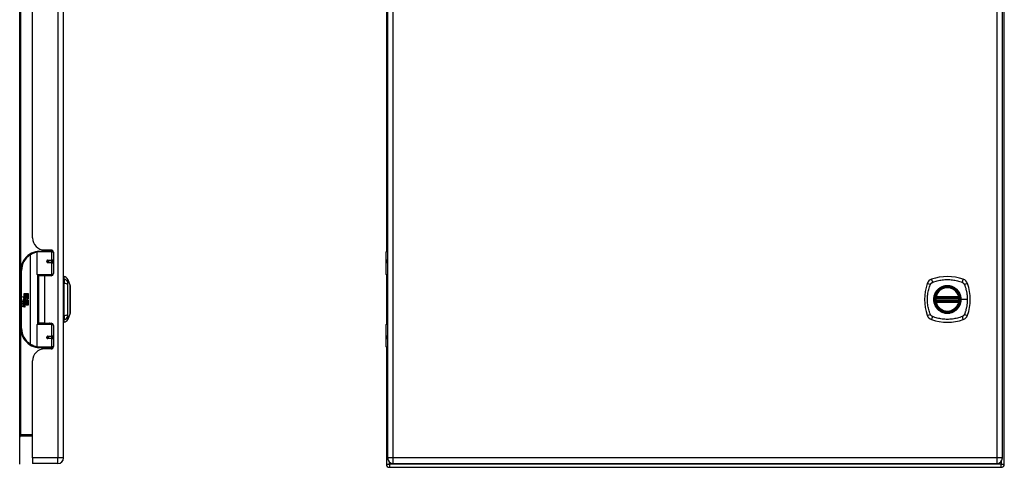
# Model space of a CAD drawing. Header units: inches. Extents: x 10.5 to 107, y 8.2 to 68.
# Tile 2 of 6: x 40.5 to 66, y 26.5 to 38.1. Entities that reach past the tile are written whole.
import ezdxf

# ---------------------------------------------------------------- set-up
doc = ezdxf.new("R2010")
doc.units = ezdxf.units.IN
doc.header["$MEASUREMENT"] = 0
doc.layers.add('Visible Edges(ANSI)', color=7, linetype='Continuous', lineweight=25)
doc.layers.add('Visible Tangent Edges(ANSI)', color=7, linetype='Continuous', lineweight=25)

msp = doc.modelspace()

# ---------------------------------------------------------------- linework, layer by layer
at = {"layer": 'Visible Edges(ANSI)'}
for p, q in [((40.495, 26.589), (40.495, 50.421)), ((41.629, 26.75), (41.629, 50.261)), ((50.02, 50.261), (50.02, 26.75)), ((65.938, 26.75), (65.938, 50.261)), ((65.988, 26.589), (65.988, 50.421)), ((49.988, 44.916), (49.988, 32.094)), ((40.829, 32.447), (40.829, 44.564)), ((41.074, 32.142), (41.074, 32.104)), ((41.141, 32.135), (41.307, 32.135)), ((41.2, 32.135), (41.2, 32.104)), ((40.95, 31.499), (40.95, 32.084)), ((40.969, 32.104), (41.299, 32.104)), ((41.358, 32.104), (41.299, 32.104)), ((41.358, 32.104), (41.359, 32.104)), ((41.366, 32.075), (41.366, 31.528)), ((49.985, 31.499), (49.985, 32.084)), ((50.005, 32.104), (50.02, 32.104)), ((41.217, 31.859), (41.217, 31.857)), ((41.222, 31.857), (41.217, 31.857)), ((41.309, 31.859), (41.222, 31.859)), ((41.222, 31.816), (41.309, 31.816)), ((41.224, 31.857), (41.224, 31.859)), ((41.225, 31.818), (41.225, 31.816)), ((41.309, 31.859), (41.366, 31.859)), ((41.366, 31.816), (41.309, 31.816)), ((50.02, 31.859), (50.017, 31.859)), ((50.017, 31.816), (50.02, 31.816)), ((40.525, 31.604), (40.525, 30.104)), ((41.303, 31.483), (40.966, 31.483)), ((41.137, 31.469), (40.984, 31.469)), ((40.984, 31.469), (40.984, 30.238)), ((41.042, 31.483), (41.042, 31.469)), ((41.307, 31.469), (41.137, 31.469)), ((41.233, 31.483), (41.233, 31.469)), ((41.303, 31.483), (41.346, 31.483)), ((41.645, 31.376), (41.645, 31.444)), ((41.645, 31.376), (41.645, 31.265)), ((41.737, 31.37), (41.8, 31.21)), ((49.988, 31.49), (49.988, 30.217)), ((50.02, 31.483), (50.001, 31.483)), ((41.645, 30.442), (41.645, 31.265)), ((40.565, 30.931), (40.613, 30.907)), ((40.611, 30.888), (40.565, 30.931)), ((40.597, 30.886), (40.611, 30.888)), ((40.641, 30.854), (40.597, 30.886)), ((40.613, 31.004), (40.645, 31.004)), ((40.613, 30.907), (40.613, 31.004)), ((40.616, 30.905), (40.645, 30.89)), ((40.645, 30.905), (40.616, 30.905)), ((40.629, 30.847), (40.641, 30.854)), ((40.645, 30.89), (40.635, 30.888)), ((40.635, 30.888), (40.663, 30.868)), ((40.645, 31.004), (40.645, 30.905)), ((40.649, 31.004), (40.681, 31.004)), ((40.649, 30.905), (40.649, 31.004)), ((40.681, 30.905), (40.649, 30.905)), ((40.663, 30.868), (40.717, 30.905)), ((40.681, 31.004), (40.681, 30.905)), ((40.686, 30.905), (40.686, 31.004)), ((40.686, 31.004), (40.718, 31.004)), ((40.717, 30.905), (40.686, 30.905)), ((40.718, 30.87), (40.692, 30.852)), ((40.692, 30.852), (40.718, 30.838)), ((40.718, 31.004), (40.718, 30.87)), ((64.217, 30.893), (64.811, 30.893)), ((64.221, 30.913), (64.807, 30.913)), ((40.579, 30.808), (40.607, 30.784)), ((40.579, 30.792), (40.579, 30.808)), ((40.599, 30.779), (40.579, 30.792)), ((40.579, 30.769), (40.599, 30.776)), ((40.579, 30.752), (40.579, 30.769)), ((40.607, 30.766), (40.579, 30.752)), ((40.579, 30.746), (40.634, 30.736)), ((40.579, 30.732), (40.579, 30.746)), ((40.602, 30.728), (40.579, 30.732)), ((40.579, 30.712), (40.614, 30.706)), ((40.579, 30.698), (40.579, 30.712)), ((40.602, 30.694), (40.579, 30.698)), ((40.579, 30.678), (40.614, 30.672)), ((40.579, 30.665), (40.579, 30.678)), ((40.614, 30.658), (40.579, 30.665)), ((40.591, 30.814), (40.582, 30.814)), ((40.599, 30.776), (40.599, 30.779)), ((40.603, 30.807), (40.603, 30.844)), ((40.607, 30.784), (40.634, 30.797)), ((40.634, 30.742), (40.607, 30.766)), ((40.612, 30.842), (40.612, 30.818)), ((40.634, 30.781), (40.616, 30.773)), ((40.616, 30.773), (40.616, 30.771)), ((40.616, 30.771), (40.634, 30.758)), ((40.619, 30.771), (40.637, 30.779)), ((40.718, 30.771), (40.619, 30.771)), ((40.624, 30.725), (40.624, 30.722)), ((40.634, 30.725), (40.624, 30.725)), ((40.626, 30.767), (40.718, 30.767)), ((40.637, 30.76), (40.626, 30.767)), ((40.631, 30.721), (40.637, 30.721)), ((40.634, 30.797), (40.634, 30.781)), ((40.634, 30.758), (40.634, 30.742)), ((40.634, 30.736), (40.634, 30.725)), ((40.637, 30.801), (40.716, 30.801)), ((40.637, 30.779), (40.637, 30.801)), ((40.637, 30.737), (40.637, 30.76)), ((40.718, 30.737), (40.637, 30.737)), ((40.637, 30.733), (40.718, 30.733)), ((40.637, 30.721), (40.637, 30.733)), ((40.667, 30.838), (40.638, 30.817)), ((40.718, 30.704), (40.638, 30.704)), ((40.716, 30.801), (40.667, 30.838)), ((40.718, 30.838), (40.718, 30.771)), ((40.718, 30.767), (40.718, 30.737)), ((40.718, 30.733), (40.718, 30.704)), ((64.811, 30.814), (64.217, 30.814)), ((64.807, 30.794), (64.221, 30.794)), ((41.645, 30.442), (41.645, 30.331)), ((41.8, 30.497), (41.737, 30.337)), ((40.95, 29.623), (40.95, 30.208)), ((40.966, 30.224), (41.303, 30.224)), ((41.137, 30.238), (40.984, 30.238)), ((41.042, 30.224), (41.042, 30.238)), ((41.137, 30.238), (41.307, 30.238)), ((41.233, 30.224), (41.233, 30.238)), ((41.346, 30.224), (41.303, 30.224)), ((41.366, 30.179), (41.366, 29.632)), ((41.645, 30.263), (41.645, 30.331)), ((49.985, 29.623), (49.985, 30.208)), ((50.001, 30.224), (50.02, 30.224)), ((41.217, 29.848), (41.217, 29.85)), ((41.217, 29.85), (41.222, 29.85)), ((41.309, 29.891), (41.222, 29.891)), ((41.222, 29.848), (41.309, 29.848)), ((41.224, 29.85), (41.224, 29.848)), ((41.225, 29.889), (41.225, 29.891)), ((41.309, 29.891), (41.366, 29.891)), ((41.366, 29.848), (41.309, 29.848)), ((50.02, 29.891), (50.017, 29.891)), ((50.017, 29.848), (50.02, 29.848)), ((41.299, 29.604), (40.969, 29.604)), ((41.074, 29.565), (41.074, 29.604)), ((41.307, 29.573), (41.141, 29.573)), ((41.2, 29.573), (41.2, 29.604)), ((41.299, 29.604), (41.358, 29.604)), ((41.359, 29.604), (41.358, 29.604)), ((49.988, 29.613), (49.988, 26.589)), ((50.02, 29.604), (50.005, 29.604)), ((40.829, 26.75), (40.829, 29.261)), ((40.526, 27.318), (40.829, 27.318)), ((40.829, 26.75), (40.829, 26.604)), ((41.483, 26.604), (40.829, 26.604)), ((50.166, 26.604), (65.792, 26.604)), ((50.072, 26.505), (65.904, 26.505))]:
    msp.add_line(p, q, dxfattribs=at)
at = {"layer": 'Visible Edges(ANSI)', "flags": 128}
for points in [[(40.957, 32.099), (40.957, 32.099), (40.956, 32.099), (40.956, 32.099), (40.956, 32.099), (40.956, 32.099), (40.955, 32.099), (40.955, 32.099), (40.955, 32.099), (40.955, 32.099), (40.954, 32.099), (40.954, 32.099), (40.954, 32.098), (40.954, 32.098), (40.953, 32.098), (40.953, 32.098), (40.953, 32.098), (40.953, 32.098), (40.952, 32.098), (40.952, 32.098), (40.952, 32.098), (40.952, 32.098), (40.951, 32.098), (40.951, 32.098), (40.951, 32.098)], [(41.222, 31.816), (41.219, 31.816), (41.217, 31.817), (41.214, 31.818), (41.212, 31.819), (41.209, 31.82), (41.207, 31.822), (41.205, 31.824), (41.203, 31.827), (41.202, 31.829), (41.201, 31.832), (41.201, 31.835), (41.2, 31.838), (41.201, 31.841), (41.201, 31.844), (41.202, 31.846), (41.203, 31.849), (41.205, 31.851), (41.207, 31.853), (41.209, 31.855), (41.212, 31.857), (41.214, 31.858), (41.217, 31.859), (41.219, 31.859), (41.222, 31.859)], [(41.269, 31.469), (41.272, 31.47), (41.275, 31.471), (41.278, 31.472), (41.281, 31.473), (41.284, 31.474), (41.287, 31.475), (41.29, 31.476), (41.293, 31.477), (41.296, 31.478), (41.3, 31.479), (41.303, 31.479), (41.306, 31.48), (41.309, 31.48), (41.312, 31.481), (41.315, 31.481), (41.318, 31.482), (41.321, 31.482), (41.324, 31.483), (41.327, 31.483), (41.331, 31.483), (41.334, 31.483), (41.337, 31.483), (41.34, 31.483), (41.343, 31.483)], [(41.8, 30.498), (41.8, 30.499), (41.8, 30.5), (41.8, 30.502), (41.8, 30.505), (41.8, 30.509), (41.8, 30.514), (41.8, 30.519), (41.8, 30.525), (41.8, 30.533), (41.8, 30.54), (41.8, 30.549), (41.8, 30.558), (41.8, 30.568), (41.8, 30.579), (41.8, 30.59), (41.8, 30.602), (41.8, 30.615), (41.8, 30.628), (41.8, 30.642), (41.8, 30.656), (41.8, 30.671), (41.8, 30.686), (41.8, 30.701), (41.8, 30.717), (41.8, 30.734), (41.8, 30.75), (41.8, 30.767), (41.8, 30.784), (41.8, 30.801), (41.8, 30.819), (41.8, 30.836), (41.8, 30.853), (41.8, 30.871), (41.8, 30.888), (41.8, 30.906), (41.8, 30.923), (41.8, 30.94), (41.8, 30.957), (41.8, 30.973), (41.8, 30.99), (41.8, 31.006), (41.8, 31.021), (41.8, 31.036), (41.8, 31.051), (41.8, 31.065), (41.8, 31.079), (41.8, 31.092), (41.8, 31.105), (41.8, 31.117), (41.8, 31.128), (41.8, 31.139), (41.8, 31.149), (41.8, 31.158), (41.8, 31.167), (41.8, 31.175), (41.8, 31.182), (41.8, 31.188), (41.8, 31.193), (41.8, 31.198), (41.8, 31.202), (41.8, 31.205), (41.8, 31.207), (41.8, 31.208), (41.8, 31.209)], [(64.205, 30.907), (64.205, 30.907), (64.205, 30.907), (64.205, 30.906), (64.205, 30.906), (64.205, 30.905), (64.205, 30.905), (64.205, 30.904), (64.205, 30.903), (64.205, 30.903), (64.205, 30.902), (64.204, 30.901), (64.204, 30.9), (64.204, 30.898), (64.204, 30.897), (64.204, 30.896), (64.204, 30.894), (64.203, 30.893), (64.203, 30.892), (64.203, 30.89), (64.203, 30.889), (64.203, 30.887), (64.203, 30.885), (64.202, 30.884), (64.202, 30.882)], [(64.826, 30.882), (64.825, 30.884), (64.825, 30.885), (64.825, 30.887), (64.825, 30.889), (64.825, 30.89), (64.825, 30.892), (64.824, 30.893), (64.824, 30.894), (64.824, 30.896), (64.824, 30.897), (64.824, 30.898), (64.823, 30.9), (64.823, 30.901), (64.823, 30.902), (64.823, 30.903), (64.823, 30.903), (64.823, 30.904), (64.823, 30.905), (64.823, 30.905), (64.822, 30.906), (64.822, 30.906), (64.822, 30.907), (64.822, 30.907), (64.822, 30.907)], [(64.202, 30.825), (64.202, 30.823), (64.203, 30.822), (64.203, 30.82), (64.203, 30.819), (64.203, 30.817), (64.203, 30.816), (64.203, 30.814), (64.204, 30.813), (64.204, 30.811), (64.204, 30.81), (64.204, 30.809), (64.204, 30.808), (64.204, 30.806), (64.205, 30.805), (64.205, 30.805), (64.205, 30.804), (64.205, 30.803), (64.205, 30.802), (64.205, 30.802), (64.205, 30.801), (64.205, 30.801), (64.205, 30.801), (64.205, 30.8), (64.205, 30.8)], [(64.822, 30.8), (64.822, 30.8), (64.822, 30.801), (64.822, 30.801), (64.822, 30.801), (64.823, 30.802), (64.823, 30.802), (64.823, 30.803), (64.823, 30.804), (64.823, 30.805), (64.823, 30.805), (64.823, 30.806), (64.823, 30.808), (64.824, 30.809), (64.824, 30.81), (64.824, 30.811), (64.824, 30.813), (64.824, 30.814), (64.825, 30.816), (64.825, 30.817), (64.825, 30.819), (64.825, 30.82), (64.825, 30.822), (64.825, 30.823), (64.826, 30.825)], [(41.343, 30.224), (41.34, 30.224), (41.337, 30.224), (41.334, 30.224), (41.331, 30.224), (41.327, 30.224), (41.324, 30.224), (41.321, 30.225), (41.318, 30.225), (41.315, 30.226), (41.312, 30.226), (41.309, 30.227), (41.306, 30.227), (41.303, 30.228), (41.3, 30.228), (41.296, 30.229), (41.293, 30.23), (41.29, 30.231), (41.287, 30.232), (41.284, 30.233), (41.281, 30.234), (41.278, 30.235), (41.275, 30.236), (41.272, 30.237), (41.269, 30.238)], [(41.222, 29.848), (41.219, 29.848), (41.217, 29.848), (41.214, 29.849), (41.212, 29.85), (41.209, 29.852), (41.207, 29.854), (41.205, 29.856), (41.203, 29.858), (41.202, 29.861), (41.201, 29.863), (41.201, 29.866), (41.2, 29.869), (41.201, 29.872), (41.201, 29.875), (41.202, 29.878), (41.203, 29.881), (41.205, 29.883), (41.207, 29.885), (41.209, 29.887), (41.212, 29.888), (41.214, 29.889), (41.217, 29.89), (41.219, 29.891), (41.222, 29.891)], [(40.951, 29.609), (40.951, 29.609), (40.951, 29.609), (40.952, 29.609), (40.952, 29.609), (40.952, 29.609), (40.952, 29.609), (40.953, 29.609), (40.953, 29.609), (40.953, 29.609), (40.953, 29.609), (40.954, 29.609), (40.954, 29.609), (40.954, 29.609), (40.954, 29.609), (40.955, 29.608), (40.955, 29.608), (40.955, 29.608), (40.955, 29.608), (40.956, 29.608), (40.956, 29.608), (40.956, 29.608), (40.956, 29.608), (40.957, 29.608), (40.957, 29.608)]]:
    msp.add_lwpolyline(points, dxfattribs=at)
at = {"layer": 'Visible Edges(ANSI)'}
for centre, radius in [((41.222, 31.838), 0.0197), ((64.514, 30.854), 0.32), ((64.514, 30.854), 0.315), ((41.222, 29.869), 0.0197)]:
    msp.add_circle(centre, radius, dxfattribs=at)
for centre, radius, start, end in [((41.141, 32.447), 0.312, 180, 270), ((41.307, 32.075), 0.0591, 0, 90), ((41.025, 31.604), 0.5, 122.2377, 180), ((41.025, 31.604), 0.5, 98.5081, 122.2377), ((40.969, 32.084), 0.0197, 90, 180), ((50.005, 32.084), 0.0197, 90, 180), ((41.222, 31.838), 0.0217, 279.147, 90), ((40.966, 31.499), 0.0157, 180, 270), ((41.307, 31.528), 0.0591, 270, 0), ((41.653, 31.385), 0.0394, 101.537, 126.8699), ((41.627, 31.327), 0.118, 21.2505, 81.3991), ((50.001, 31.499), 0.0157, 180, 270), ((64.159, 31.208), 0.177, 108.7722, 161.2278), ((64.514, 30.165), 1.28, 71.2278, 108.7722), ((64.869, 31.208), 0.177, 18.7722, 71.2278), ((41.795, 31.209), 0.00492, 0.2088, 21.2505), ((65.203, 30.854), 1.28, 161.2278, 198.7722), ((64.514, 30.854), 0.313, 13.6344, 166.3656), ((63.825, 30.854), 1.28, 341.2278, 18.7722), ((40.6, 30.838), 0.0197, 86.5646, 171.5605), ((40.598, 30.818), 0.0398, 44.1684, 86.5646), ((40.605, 30.825), 0.033, 347.079, 43.1785), ((64.514, 30.854), 0.313, 174.7499, 185.2501), ((64.514, 30.854), 0.313, 166.3656, 170.216), ((64.217, 30.905), 0.0118, 170.216, 270), ((64.221, 30.925), 0.0118, 166.3656, 270), ((64.807, 30.925), 0.0118, 270, 13.6344), ((64.811, 30.905), 0.0118, 270, 9.784), ((64.514, 30.854), 0.313, 9.784, 13.6344), ((64.514, 30.854), 0.313, 354.7499, 5.2501), ((40.64, 30.832), 0.0607, 171.5605, 197.3343), ((40.619, 30.825), 0.0307, 154.6784, 202.5609), ((40.6, 30.834), 0.0096, 73.5261, 154.6784), ((40.594, 30.683), 0.0465, 57.5992, 80), ((40.594, 30.649), 0.0465, 58.5584, 80.8257), ((40.614, 30.833), 0.0282, 246.1555, 293.8445), ((40.61, 30.825), 0.0168, 19.3797, 82.9975), ((40.617, 30.827), 0.00955, 241.4547, 321.1652), ((40.616, 30.718), 0.0123, 260, 293.5571), ((40.616, 30.684), 0.0123, 259.9922, 293.5487), ((40.619, 30.686), 0.0288, 259, 288.4748), ((40.612, 30.711), 0.0126, 6.03, 57.5992), ((40.612, 30.678), 0.0126, 6.1027, 57.6083), ((40.619, 30.712), 0.006, 293.5571, 6.03), ((40.619, 30.678), 0.006, 293.5487, 6.1027), ((40.62, 30.72), 0.0288, 273.6169, 286.9928), ((40.611, 30.669), 0.0246, 359.6788, 63.9508), ((40.616, 30.827), 0.0109, 321.1652, 19.3797), ((40.611, 30.702), 0.024, 359.4776, 57.4114), ((40.62, 30.821), 0.0152, 293.8445, 355.0802), ((40.605, 30.825), 0.0299, 350.4085, 44.1684), ((40.625, 30.702), 0.0101, 286.9928, 359.4776), ((40.625, 30.669), 0.0105, 288.4748, 359.6788), ((40.614, 30.704), 0.024, 358.7952, 46.5849), ((64.217, 30.802), 0.0118, 90, 189.784), ((64.514, 30.854), 0.313, 189.784, 193.6344), ((64.221, 30.783), 0.0118, 90, 193.6344), ((64.514, 30.854), 0.313, 193.6344, 346.3656), ((64.807, 30.783), 0.0118, 346.3656, 90), ((64.811, 30.802), 0.0118, 350.216, 90), ((64.514, 30.854), 0.313, 346.3656, 350.216), ((41.795, 30.498), 0.00492, 338.7495, 359.7912), ((64.159, 30.499), 0.177, 198.7722, 251.2278), ((64.869, 30.499), 0.177, 288.7722, 341.2278), ((41.025, 30.104), 0.5, 180, 237.7623), ((40.966, 30.208), 0.0157, 90, 180), ((41.307, 30.179), 0.0591, 0, 90), ((41.653, 30.322), 0.0394, 233.1301, 258.463), ((41.627, 30.38), 0.118, 278.6009, 338.7495), ((50.001, 30.208), 0.0157, 90, 180), ((64.514, 31.543), 1.28, 251.2278, 288.7722), ((41.222, 29.869), 0.0217, 270, 80.853), ((41.025, 30.104), 0.5, 237.7623, 261.4919), ((41.141, 29.261), 0.312, 90, 180), ((40.969, 29.623), 0.0197, 180, 270), ((41.307, 29.632), 0.0591, 270, 0), ((50.005, 29.623), 0.0197, 180, 270), ((40.526, 27.287), 0.031, 90, 180), ((41.483, 26.75), 0.146, 270, 0), ((50.072, 26.589), 0.084, 180, 270), ((50.166, 26.75), 0.146, 180, 270), ((65.792, 26.75), 0.146, 270, 0), ((65.904, 26.589), 0.084, 270, 0)]:
    msp.add_arc(centre, radius, start, end, dxfattribs=at)
at = {"layer": 'Visible Tangent Edges(ANSI)'}
for p, q in [((41.483, 50.261), (41.483, 26.75)), ((50.166, 26.75), (50.166, 50.261)), ((65.792, 50.261), (65.792, 26.75)), ((40.526, 31.635), (40.526, 45.375)), ((41.342, 32.123), (41.342, 32.104)), ((40.758, 32.026), (40.769, 32.01)), ((40.769, 32.01), (40.769, 29.697)), ((40.769, 32.01), (40.772, 32.01)), ((40.772, 29.697), (40.772, 32.01)), ((41.318, 32.084), (40.95, 32.084)), ((41.227, 31.869), (41.318, 31.869)), ((41.318, 32.084), (41.366, 32.084)), ((41.318, 32.084), (41.318, 31.869)), ((41.366, 31.869), (41.318, 31.869)), ((50.02, 32.084), (49.985, 32.084)), ((50.008, 31.869), (50.02, 31.869)), ((41.318, 31.806), (41.227, 31.806)), ((41.318, 31.806), (41.318, 31.499)), ((41.318, 31.806), (41.366, 31.806)), ((50.02, 31.806), (50.008, 31.806)), ((40.525, 31.604), (40.544, 31.604)), ((40.544, 30.104), (40.544, 31.604)), ((40.95, 31.499), (41.318, 31.499)), ((40.957, 31.486), (40.957, 30.221)), ((41.137, 31.469), (41.137, 30.238)), ((41.359, 31.499), (41.318, 31.499)), ((41.342, 31.483), (41.342, 31.48)), ((49.985, 31.499), (50.02, 31.499)), ((64.202, 30.882), (64.214, 30.881)), ((64.211, 30.906), (64.205, 30.907)), ((64.21, 30.927), (64.221, 30.925)), ((64.214, 30.881), (64.814, 30.881)), ((64.217, 30.893), (64.217, 30.903)), ((64.221, 30.913), (64.221, 30.925)), ((64.807, 30.925), (64.221, 30.925)), ((64.221, 30.903), (64.221, 30.913)), ((64.221, 30.903), (64.807, 30.903)), ((64.807, 30.925), (64.818, 30.927)), ((64.807, 30.925), (64.807, 30.913)), ((64.807, 30.913), (64.807, 30.903)), ((64.811, 30.903), (64.811, 30.893)), ((64.814, 30.881), (64.826, 30.882)), ((64.822, 30.907), (64.816, 30.906)), ((64.866, 30.854), (64.871, 30.854)), ((65.03, 30.854), (64.871, 30.854)), ((64.202, 30.825), (64.214, 30.826)), ((64.205, 30.8), (64.211, 30.801)), ((64.221, 30.783), (64.21, 30.78)), ((64.814, 30.826), (64.214, 30.826)), ((64.217, 30.804), (64.217, 30.814)), ((64.221, 30.794), (64.221, 30.804)), ((64.807, 30.804), (64.221, 30.804)), ((64.221, 30.783), (64.221, 30.794)), ((64.221, 30.783), (64.807, 30.783)), ((64.807, 30.804), (64.807, 30.794)), ((64.807, 30.794), (64.807, 30.783)), ((64.818, 30.78), (64.807, 30.783)), ((64.811, 30.814), (64.811, 30.804)), ((64.814, 30.826), (64.826, 30.825)), ((64.816, 30.801), (64.822, 30.8)), ((40.544, 30.104), (40.525, 30.104)), ((41.318, 30.208), (40.95, 30.208)), ((41.318, 30.208), (41.359, 30.208)), ((41.318, 30.208), (41.318, 29.901)), ((41.342, 30.227), (41.342, 30.224)), ((50.02, 30.208), (49.985, 30.208)), ((40.526, 27.349), (40.526, 30.072)), ((41.227, 29.901), (41.318, 29.901)), ((41.318, 29.838), (41.227, 29.838)), ((41.366, 29.901), (41.318, 29.901)), ((41.318, 29.838), (41.318, 29.623)), ((41.318, 29.838), (41.366, 29.838)), ((50.008, 29.901), (50.02, 29.901)), ((50.02, 29.838), (50.008, 29.838)), ((40.769, 29.697), (40.758, 29.681)), ((40.772, 29.697), (40.769, 29.697)), ((40.95, 29.623), (41.318, 29.623)), ((41.366, 29.623), (41.318, 29.623)), ((41.342, 29.604), (41.342, 29.584)), ((49.985, 29.623), (50.02, 29.623)), ((40.829, 27.349), (40.526, 27.349)), ((40.526, 27.318), (40.526, 27.349)), ((41.483, 26.75), (40.829, 26.75)), ((41.629, 26.75), (41.483, 26.75)), ((41.483, 26.604), (41.483, 26.75)), ((49.988, 26.589), (50.072, 26.589)), ((50.166, 26.75), (50.02, 26.75)), ((50.072, 26.589), (50.072, 26.638)), ((65.904, 26.589), (50.072, 26.589)), ((50.072, 26.589), (50.072, 26.505)), ((50.166, 26.604), (50.166, 26.75)), ((65.792, 26.75), (50.166, 26.75)), ((65.792, 26.75), (65.792, 26.604)), ((65.938, 26.75), (65.792, 26.75)), ((65.904, 26.656), (65.904, 26.589)), ((65.904, 26.589), (65.988, 26.589)), ((65.904, 26.505), (65.904, 26.589))]:
    msp.add_line(p, q, dxfattribs=at)
at = {"layer": 'Visible Tangent Edges(ANSI)', "flags": 128}
for points in [[(41.227, 31.869), (41.223, 31.869), (41.219, 31.868), (41.215, 31.867), (41.211, 31.865), (41.207, 31.863), (41.204, 31.861), (41.201, 31.858), (41.198, 31.854), (41.196, 31.85), (41.195, 31.846), (41.194, 31.842), (41.193, 31.838), (41.194, 31.833), (41.195, 31.829), (41.196, 31.825), (41.198, 31.821), (41.201, 31.818), (41.204, 31.815), (41.207, 31.812), (41.211, 31.81), (41.215, 31.808), (41.219, 31.807), (41.223, 31.807), (41.227, 31.806)], [(50.008, 31.869), (50.006, 31.869), (50.004, 31.868), (50.002, 31.867), (50, 31.865), (49.999, 31.863), (49.998, 31.861), (49.996, 31.858), (49.996, 31.854), (49.995, 31.85), (49.994, 31.846), (49.994, 31.842), (49.994, 31.838), (49.994, 31.833), (49.994, 31.829), (49.995, 31.825), (49.996, 31.821), (49.996, 31.818), (49.998, 31.815), (49.999, 31.812), (50, 31.81), (50.002, 31.808), (50.004, 31.807), (50.006, 31.807), (50.008, 31.806)], [(50.017, 31.816), (50.015, 31.816), (50.013, 31.817), (50.011, 31.818), (50.009, 31.819), (50.008, 31.82), (50.007, 31.822), (50.006, 31.824), (50.005, 31.827), (50.004, 31.829), (50.004, 31.832), (50.003, 31.835), (50.003, 31.838), (50.003, 31.841), (50.004, 31.844), (50.004, 31.846), (50.005, 31.849), (50.006, 31.851), (50.007, 31.853), (50.008, 31.855), (50.009, 31.857), (50.011, 31.858), (50.013, 31.859), (50.015, 31.859), (50.017, 31.859)], [(41.343, 31.483), (41.338, 31.483), (41.334, 31.483), (41.329, 31.483), (41.324, 31.483), (41.32, 31.483), (41.315, 31.483), (41.31, 31.482), (41.306, 31.482), (41.301, 31.482), (41.296, 31.481), (41.292, 31.481), (41.287, 31.48), (41.282, 31.48), (41.278, 31.479), (41.273, 31.478), (41.269, 31.477), (41.264, 31.477), (41.26, 31.476), (41.255, 31.475), (41.251, 31.474), (41.246, 31.473), (41.242, 31.472), (41.237, 31.471), (41.233, 31.47)], [(41.739, 31.293), (41.739, 31.302), (41.739, 31.307), (41.739, 31.313), (41.739, 31.318), (41.739, 31.323), (41.739, 31.327), (41.738, 31.332), (41.738, 31.336), (41.738, 31.34), (41.738, 31.344), (41.738, 31.347), (41.738, 31.351), (41.738, 31.354), (41.738, 31.357), (41.738, 31.359), (41.738, 31.361), (41.738, 31.363), (41.738, 31.365), (41.738, 31.367), (41.738, 31.368), (41.737, 31.369), (41.737, 31.37), (41.737, 31.37), (41.737, 31.37)], [(64.125, 31.293), (64.159, 31.307), (64.19, 31.318), (64.221, 31.327), (64.253, 31.336), (64.285, 31.344), (64.317, 31.351), (64.349, 31.357), (64.382, 31.361), (64.415, 31.365), (64.448, 31.368), (64.481, 31.37), (64.514, 31.37), (64.547, 31.37), (64.58, 31.368), (64.613, 31.365), (64.645, 31.361), (64.678, 31.357), (64.71, 31.351), (64.743, 31.344), (64.775, 31.336), (64.806, 31.327), (64.838, 31.318), (64.869, 31.307), (64.902, 31.293)], [(41.739, 30.465), (41.739, 30.499), (41.739, 30.53), (41.739, 30.561), (41.738, 30.593), (41.738, 30.624), (41.738, 30.657), (41.738, 30.689), (41.738, 30.722), (41.738, 30.754), (41.738, 30.787), (41.737, 30.82), (41.737, 30.853), (41.737, 30.886), (41.738, 30.919), (41.738, 30.952), (41.738, 30.985), (41.738, 31.018), (41.738, 31.05), (41.738, 31.082), (41.738, 31.114), (41.739, 31.146), (41.739, 31.178), (41.739, 31.209), (41.739, 31.242)], [(41.739, 31.242), (41.739, 31.245), (41.739, 31.248), (41.739, 31.25), (41.739, 31.253), (41.739, 31.256), (41.739, 31.258), (41.739, 31.261), (41.739, 31.263), (41.739, 31.265), (41.739, 31.268), (41.739, 31.27), (41.739, 31.272), (41.739, 31.274), (41.739, 31.277), (41.739, 31.279), (41.739, 31.28), (41.739, 31.282), (41.739, 31.284), (41.739, 31.286), (41.739, 31.288), (41.739, 31.289), (41.739, 31.291), (41.739, 31.292), (41.739, 31.293)], [(41.8, 31.21), (41.8, 31.21), (41.8, 31.21), (41.8, 31.209), (41.8, 31.208), (41.8, 31.207), (41.8, 31.205), (41.8, 31.203), (41.8, 31.201), (41.8, 31.198), (41.8, 31.196), (41.8, 31.192), (41.8, 31.189), (41.8, 31.185), (41.8, 31.182), (41.8, 31.177), (41.8, 31.173), (41.8, 31.168), (41.8, 31.163), (41.8, 31.158), (41.8, 31.152), (41.8, 31.147), (41.8, 31.141), (41.8, 31.135), (41.8, 31.128)], [(41.8, 31.128), (41.8, 31.126), (41.8, 31.125), (41.8, 31.123), (41.8, 31.121), (41.8, 31.119), (41.8, 31.117), (41.8, 31.115), (41.8, 31.113), (41.8, 31.112), (41.8, 31.11), (41.8, 31.108), (41.8, 31.106), (41.8, 31.104), (41.8, 31.102), (41.8, 31.1), (41.8, 31.098), (41.8, 31.096), (41.8, 31.094), (41.8, 31.092), (41.8, 31.09), (41.8, 31.087), (41.8, 31.085), (41.8, 31.083), (41.8, 31.081)], [(64.074, 30.465), (64.06, 30.499), (64.05, 30.53), (64.04, 30.561), (64.031, 30.593), (64.024, 30.624), (64.017, 30.657), (64.011, 30.689), (64.006, 30.722), (64.002, 30.754), (63.999, 30.787), (63.998, 30.82), (63.997, 30.853), (63.998, 30.886), (63.999, 30.919), (64.002, 30.952), (64.006, 30.985), (64.011, 31.018), (64.017, 31.05), (64.023, 31.082), (64.031, 31.114), (64.04, 31.146), (64.05, 31.178), (64.06, 31.209), (64.074, 31.242)], [(64.074, 31.242), (64.075, 31.245), (64.077, 31.248), (64.078, 31.25), (64.08, 31.253), (64.082, 31.256), (64.083, 31.258), (64.085, 31.261), (64.087, 31.263), (64.089, 31.265), (64.091, 31.268), (64.093, 31.27), (64.095, 31.272), (64.097, 31.274), (64.1, 31.277), (64.102, 31.279), (64.104, 31.28), (64.107, 31.282), (64.109, 31.284), (64.112, 31.286), (64.114, 31.288), (64.117, 31.289), (64.12, 31.291), (64.123, 31.292), (64.125, 31.293)], [(64.866, 30.854), (64.854, 30.762), (64.819, 30.677), (64.763, 30.604), (64.69, 30.548), (64.605, 30.513), (64.513, 30.501), (64.422, 30.513), (64.337, 30.549), (64.264, 30.605), (64.209, 30.677), (64.174, 30.763), (64.162, 30.854), (64.174, 30.945), (64.209, 31.03), (64.265, 31.103), (64.338, 31.159), (64.423, 31.194), (64.514, 31.206), (64.605, 31.194), (64.69, 31.158), (64.763, 31.103), (64.819, 31.03), (64.854, 30.945), (64.866, 30.854)], [(64.286, 31.128), (64.284, 31.126), (64.282, 31.125), (64.28, 31.123), (64.278, 31.121), (64.276, 31.119), (64.274, 31.117), (64.272, 31.115), (64.27, 31.113), (64.268, 31.112), (64.266, 31.11), (64.264, 31.108), (64.262, 31.106), (64.26, 31.104), (64.258, 31.102), (64.256, 31.1), (64.254, 31.098), (64.252, 31.096), (64.25, 31.094), (64.248, 31.092), (64.246, 31.09), (64.245, 31.087), (64.243, 31.085), (64.241, 31.083), (64.239, 31.081)], [(64.741, 31.128), (64.725, 31.141), (64.708, 31.152), (64.691, 31.163), (64.673, 31.173), (64.654, 31.182), (64.635, 31.189), (64.615, 31.196), (64.596, 31.201), (64.575, 31.205), (64.555, 31.208), (64.534, 31.21), (64.514, 31.21), (64.493, 31.21), (64.473, 31.208), (64.452, 31.205), (64.432, 31.201), (64.412, 31.196), (64.393, 31.189), (64.373, 31.182), (64.355, 31.173), (64.337, 31.163), (64.319, 31.152), (64.302, 31.141), (64.286, 31.128)], [(64.788, 31.081), (64.787, 31.083), (64.785, 31.085), (64.783, 31.087), (64.781, 31.09), (64.779, 31.092), (64.778, 31.094), (64.776, 31.096), (64.774, 31.098), (64.772, 31.1), (64.77, 31.102), (64.768, 31.104), (64.766, 31.106), (64.764, 31.108), (64.762, 31.11), (64.76, 31.112), (64.758, 31.113), (64.756, 31.115), (64.754, 31.117), (64.752, 31.119), (64.75, 31.121), (64.748, 31.123), (64.746, 31.125), (64.744, 31.126), (64.741, 31.128)], [(64.902, 31.293), (64.904, 31.293), (64.905, 31.292), (64.907, 31.291), (64.908, 31.291), (64.909, 31.29), (64.911, 31.289), (64.912, 31.288), (64.913, 31.288), (64.915, 31.287), (64.916, 31.286), (64.917, 31.285), (64.918, 31.284), (64.92, 31.283), (64.921, 31.282), (64.922, 31.281), (64.923, 31.28), (64.925, 31.28), (64.926, 31.279), (64.927, 31.278), (64.928, 31.277), (64.929, 31.275), (64.93, 31.274), (64.932, 31.273), (64.933, 31.272)], [(64.933, 31.272), (64.934, 31.271), (64.935, 31.27), (64.936, 31.269), (64.937, 31.268), (64.938, 31.267), (64.939, 31.265), (64.94, 31.264), (64.941, 31.263), (64.942, 31.262), (64.943, 31.261), (64.944, 31.259), (64.944, 31.258), (64.945, 31.257), (64.946, 31.256), (64.947, 31.254), (64.948, 31.253), (64.949, 31.252), (64.949, 31.25), (64.95, 31.249), (64.951, 31.248), (64.952, 31.246), (64.952, 31.245), (64.953, 31.244), (64.954, 31.242)], [(64.954, 31.242), (64.962, 31.224), (64.968, 31.209), (64.973, 31.193), (64.978, 31.178), (64.983, 31.162), (64.988, 31.146), (64.992, 31.13), (64.996, 31.114), (65.001, 31.098), (65.004, 31.082), (65.008, 31.066), (65.011, 31.05), (65.014, 31.034), (65.017, 31.018), (65.02, 31.001), (65.022, 30.985), (65.024, 30.969), (65.026, 30.952), (65.027, 30.936), (65.028, 30.92), (65.029, 30.903), (65.03, 30.887), (65.03, 30.87), (65.03, 30.854)], [(41.8, 31.081), (41.8, 31.065), (41.8, 31.048), (41.8, 31.031), (41.8, 31.012), (41.8, 30.994), (41.8, 30.974), (41.8, 30.955), (41.8, 30.935), (41.8, 30.915), (41.8, 30.895), (41.8, 30.874), (41.8, 30.853), (41.8, 30.833), (41.8, 30.812), (41.8, 30.792), (41.8, 30.772), (41.8, 30.752), (41.8, 30.732), (41.8, 30.713), (41.8, 30.694), (41.8, 30.676), (41.8, 30.659), (41.8, 30.642), (41.8, 30.626)], [(64.239, 31.081), (64.227, 31.065), (64.215, 31.048), (64.204, 31.031), (64.194, 31.012), (64.186, 30.994), (64.178, 30.974), (64.172, 30.955), (64.166, 30.935), (64.162, 30.915), (64.159, 30.895), (64.158, 30.874), (64.157, 30.853), (64.158, 30.833), (64.159, 30.812), (64.162, 30.792), (64.167, 30.772), (64.172, 30.752), (64.178, 30.732), (64.186, 30.713), (64.195, 30.694), (64.204, 30.676), (64.215, 30.659), (64.227, 30.642), (64.239, 30.626)], [(64.21, 30.927), (64.209, 30.926), (64.209, 30.925), (64.209, 30.924), (64.209, 30.924), (64.209, 30.923), (64.209, 30.922), (64.209, 30.921), (64.209, 30.92), (64.209, 30.919), (64.209, 30.918), (64.209, 30.917), (64.209, 30.916), (64.209, 30.915), (64.209, 30.914), (64.209, 30.913), (64.209, 30.912), (64.209, 30.911), (64.209, 30.911), (64.21, 30.91), (64.21, 30.909), (64.21, 30.908), (64.211, 30.907), (64.211, 30.906), (64.211, 30.906)], [(64.211, 30.906), (64.212, 30.906), (64.212, 30.905), (64.212, 30.905), (64.212, 30.905), (64.212, 30.905), (64.213, 30.905), (64.213, 30.905), (64.213, 30.904), (64.213, 30.904), (64.214, 30.904), (64.214, 30.904), (64.214, 30.904), (64.214, 30.904), (64.214, 30.904), (64.215, 30.904), (64.215, 30.904), (64.215, 30.903), (64.215, 30.903), (64.216, 30.903), (64.216, 30.903), (64.216, 30.903), (64.217, 30.903), (64.217, 30.903), (64.217, 30.903)], [(64.214, 30.881), (64.214, 30.882), (64.214, 30.883), (64.214, 30.883), (64.215, 30.884), (64.215, 30.885), (64.215, 30.886), (64.215, 30.886), (64.215, 30.887), (64.215, 30.888), (64.216, 30.888), (64.216, 30.889), (64.216, 30.889), (64.216, 30.89), (64.216, 30.89), (64.216, 30.891), (64.217, 30.891), (64.217, 30.892), (64.217, 30.892), (64.217, 30.892), (64.217, 30.892), (64.217, 30.893), (64.217, 30.893), (64.217, 30.893), (64.217, 30.893)], [(64.217, 30.903), (64.217, 30.903), (64.217, 30.903), (64.218, 30.903), (64.218, 30.903), (64.218, 30.903), (64.218, 30.903), (64.218, 30.903), (64.218, 30.903), (64.219, 30.903), (64.219, 30.903), (64.219, 30.903), (64.219, 30.903), (64.219, 30.903), (64.219, 30.903), (64.22, 30.903), (64.22, 30.903), (64.22, 30.903), (64.22, 30.903), (64.22, 30.903), (64.221, 30.903), (64.221, 30.903), (64.221, 30.903), (64.221, 30.903), (64.221, 30.903)], [(64.871, 30.854), (64.871, 30.864), (64.87, 30.874), (64.869, 30.884), (64.868, 30.895), (64.867, 30.905), (64.865, 30.915), (64.863, 30.925), (64.861, 30.935), (64.859, 30.945), (64.856, 30.955), (64.853, 30.965), (64.85, 30.975), (64.846, 30.984), (64.842, 30.994), (64.838, 31.003), (64.833, 31.012), (64.829, 31.022), (64.824, 31.031), (64.818, 31.039), (64.813, 31.048), (64.807, 31.057), (64.801, 31.065), (64.795, 31.073), (64.788, 31.081)], [(64.788, 30.626), (64.795, 30.634), (64.801, 30.642), (64.807, 30.651), (64.813, 30.659), (64.818, 30.668), (64.824, 30.677), (64.829, 30.686), (64.833, 30.695), (64.838, 30.704), (64.842, 30.713), (64.846, 30.723), (64.85, 30.733), (64.853, 30.742), (64.856, 30.752), (64.859, 30.762), (64.861, 30.772), (64.863, 30.782), (64.865, 30.792), (64.867, 30.802), (64.868, 30.813), (64.869, 30.823), (64.87, 30.833), (64.871, 30.843), (64.871, 30.854)], [(64.807, 30.903), (64.807, 30.903), (64.807, 30.903), (64.807, 30.903), (64.807, 30.903), (64.807, 30.903), (64.808, 30.903), (64.808, 30.903), (64.808, 30.903), (64.808, 30.903), (64.808, 30.903), (64.808, 30.903), (64.809, 30.903), (64.809, 30.903), (64.809, 30.903), (64.809, 30.903), (64.809, 30.903), (64.809, 30.903), (64.81, 30.903), (64.81, 30.903), (64.81, 30.903), (64.81, 30.903), (64.81, 30.903), (64.811, 30.903), (64.811, 30.903)], [(64.811, 30.903), (64.811, 30.903), (64.811, 30.903), (64.811, 30.903), (64.812, 30.903), (64.812, 30.903), (64.812, 30.903), (64.813, 30.903), (64.813, 30.904), (64.813, 30.904), (64.813, 30.904), (64.814, 30.904), (64.814, 30.904), (64.814, 30.904), (64.814, 30.904), (64.814, 30.904), (64.815, 30.904), (64.815, 30.905), (64.815, 30.905), (64.815, 30.905), (64.816, 30.905), (64.816, 30.905), (64.816, 30.905), (64.816, 30.906), (64.816, 30.906)], [(64.811, 30.893), (64.811, 30.893), (64.811, 30.893), (64.811, 30.893), (64.811, 30.892), (64.811, 30.892), (64.811, 30.892), (64.811, 30.892), (64.811, 30.891), (64.811, 30.891), (64.811, 30.89), (64.812, 30.89), (64.812, 30.889), (64.812, 30.889), (64.812, 30.888), (64.812, 30.888), (64.812, 30.887), (64.813, 30.886), (64.813, 30.886), (64.813, 30.885), (64.813, 30.884), (64.813, 30.883), (64.814, 30.883), (64.814, 30.882), (64.814, 30.881)], [(64.816, 30.906), (64.817, 30.906), (64.817, 30.907), (64.817, 30.908), (64.818, 30.909), (64.818, 30.91), (64.818, 30.911), (64.818, 30.911), (64.819, 30.912), (64.819, 30.913), (64.819, 30.914), (64.819, 30.915), (64.819, 30.916), (64.819, 30.917), (64.819, 30.918), (64.819, 30.919), (64.819, 30.92), (64.819, 30.921), (64.819, 30.922), (64.819, 30.923), (64.819, 30.924), (64.819, 30.924), (64.818, 30.925), (64.818, 30.926), (64.818, 30.927)], [(65.03, 30.854), (65.03, 30.837), (65.03, 30.82), (65.029, 30.804), (65.028, 30.787), (65.027, 30.771), (65.026, 30.755), (65.024, 30.738), (65.022, 30.722), (65.02, 30.705), (65.017, 30.689), (65.014, 30.673), (65.011, 30.657), (65.008, 30.641), (65.004, 30.625), (65.001, 30.609), (64.996, 30.593), (64.992, 30.577), (64.988, 30.561), (64.983, 30.545), (64.978, 30.53), (64.973, 30.514), (64.968, 30.499), (64.962, 30.483), (64.954, 30.465)], [(41.8, 30.626), (41.8, 30.624), (41.8, 30.622), (41.8, 30.62), (41.8, 30.618), (41.8, 30.615), (41.8, 30.613), (41.8, 30.611), (41.8, 30.609), (41.8, 30.607), (41.8, 30.605), (41.8, 30.603), (41.8, 30.601), (41.8, 30.599), (41.8, 30.597), (41.8, 30.596), (41.8, 30.594), (41.8, 30.592), (41.8, 30.59), (41.8, 30.588), (41.8, 30.586), (41.8, 30.584), (41.8, 30.583), (41.8, 30.581), (41.8, 30.579)], [(64.211, 30.801), (64.211, 30.801), (64.211, 30.8), (64.21, 30.799), (64.21, 30.798), (64.21, 30.797), (64.209, 30.797), (64.209, 30.796), (64.209, 30.795), (64.209, 30.794), (64.209, 30.793), (64.209, 30.792), (64.209, 30.791), (64.209, 30.79), (64.209, 30.789), (64.209, 30.788), (64.209, 30.787), (64.209, 30.786), (64.209, 30.785), (64.209, 30.784), (64.209, 30.784), (64.209, 30.783), (64.209, 30.782), (64.209, 30.781), (64.21, 30.78)], [(64.217, 30.804), (64.217, 30.804), (64.217, 30.804), (64.216, 30.804), (64.216, 30.804), (64.216, 30.804), (64.215, 30.804), (64.215, 30.804), (64.215, 30.803), (64.215, 30.803), (64.214, 30.803), (64.214, 30.803), (64.214, 30.803), (64.214, 30.803), (64.214, 30.803), (64.213, 30.803), (64.213, 30.803), (64.213, 30.802), (64.213, 30.802), (64.212, 30.802), (64.212, 30.802), (64.212, 30.802), (64.212, 30.802), (64.212, 30.802), (64.211, 30.801)], [(64.217, 30.814), (64.217, 30.814), (64.217, 30.814), (64.217, 30.814), (64.217, 30.815), (64.217, 30.815), (64.217, 30.815), (64.217, 30.815), (64.217, 30.816), (64.216, 30.816), (64.216, 30.817), (64.216, 30.817), (64.216, 30.818), (64.216, 30.818), (64.216, 30.819), (64.215, 30.819), (64.215, 30.82), (64.215, 30.821), (64.215, 30.821), (64.215, 30.822), (64.215, 30.823), (64.214, 30.824), (64.214, 30.824), (64.214, 30.825), (64.214, 30.826)], [(64.221, 30.804), (64.221, 30.804), (64.221, 30.804), (64.221, 30.804), (64.221, 30.804), (64.22, 30.804), (64.22, 30.804), (64.22, 30.804), (64.22, 30.804), (64.22, 30.804), (64.219, 30.804), (64.219, 30.804), (64.219, 30.804), (64.219, 30.804), (64.219, 30.804), (64.219, 30.804), (64.218, 30.804), (64.218, 30.804), (64.218, 30.804), (64.218, 30.804), (64.218, 30.804), (64.218, 30.804), (64.217, 30.804), (64.217, 30.804), (64.217, 30.804)], [(64.239, 30.626), (64.241, 30.624), (64.243, 30.622), (64.245, 30.62), (64.246, 30.618), (64.248, 30.615), (64.25, 30.613), (64.252, 30.611), (64.254, 30.609), (64.256, 30.607), (64.258, 30.605), (64.26, 30.603), (64.262, 30.601), (64.264, 30.599), (64.266, 30.597), (64.268, 30.596), (64.27, 30.594), (64.272, 30.592), (64.274, 30.59), (64.276, 30.588), (64.278, 30.586), (64.28, 30.584), (64.282, 30.583), (64.284, 30.581), (64.286, 30.579)], [(64.741, 30.579), (64.744, 30.581), (64.746, 30.582), (64.748, 30.584), (64.75, 30.586), (64.752, 30.588), (64.754, 30.59), (64.756, 30.592), (64.758, 30.594), (64.76, 30.596), (64.762, 30.597), (64.764, 30.599), (64.766, 30.601), (64.768, 30.603), (64.77, 30.605), (64.772, 30.607), (64.774, 30.609), (64.776, 30.611), (64.778, 30.613), (64.779, 30.615), (64.781, 30.618), (64.783, 30.62), (64.785, 30.622), (64.787, 30.624), (64.788, 30.626)], [(64.811, 30.804), (64.811, 30.804), (64.81, 30.804), (64.81, 30.804), (64.81, 30.804), (64.81, 30.804), (64.81, 30.804), (64.809, 30.804), (64.809, 30.804), (64.809, 30.804), (64.809, 30.804), (64.809, 30.804), (64.809, 30.804), (64.808, 30.804), (64.808, 30.804), (64.808, 30.804), (64.808, 30.804), (64.808, 30.804), (64.808, 30.804), (64.807, 30.804), (64.807, 30.804), (64.807, 30.804), (64.807, 30.804), (64.807, 30.804), (64.807, 30.804)], [(64.814, 30.826), (64.814, 30.825), (64.814, 30.824), (64.813, 30.824), (64.813, 30.823), (64.813, 30.822), (64.813, 30.821), (64.813, 30.821), (64.812, 30.82), (64.812, 30.819), (64.812, 30.819), (64.812, 30.818), (64.812, 30.818), (64.812, 30.817), (64.811, 30.817), (64.811, 30.816), (64.811, 30.816), (64.811, 30.815), (64.811, 30.815), (64.811, 30.815), (64.811, 30.815), (64.811, 30.814), (64.811, 30.814), (64.811, 30.814), (64.811, 30.814)], [(64.816, 30.801), (64.816, 30.802), (64.816, 30.802), (64.816, 30.802), (64.816, 30.802), (64.815, 30.802), (64.815, 30.802), (64.815, 30.802), (64.815, 30.803), (64.814, 30.803), (64.814, 30.803), (64.814, 30.803), (64.814, 30.803), (64.814, 30.803), (64.813, 30.803), (64.813, 30.803), (64.813, 30.803), (64.813, 30.804), (64.812, 30.804), (64.812, 30.804), (64.812, 30.804), (64.811, 30.804), (64.811, 30.804), (64.811, 30.804), (64.811, 30.804)], [(64.818, 30.78), (64.818, 30.781), (64.818, 30.782), (64.819, 30.783), (64.819, 30.784), (64.819, 30.784), (64.819, 30.785), (64.819, 30.786), (64.819, 30.787), (64.819, 30.788), (64.819, 30.789), (64.819, 30.79), (64.819, 30.791), (64.819, 30.792), (64.819, 30.793), (64.819, 30.794), (64.819, 30.795), (64.818, 30.796), (64.818, 30.797), (64.818, 30.797), (64.818, 30.798), (64.817, 30.799), (64.817, 30.8), (64.817, 30.801), (64.816, 30.801)], [(41.737, 30.337), (41.737, 30.337), (41.737, 30.337), (41.737, 30.338), (41.738, 30.339), (41.738, 30.34), (41.738, 30.342), (41.738, 30.344), (41.738, 30.346), (41.738, 30.348), (41.738, 30.35), (41.738, 30.353), (41.738, 30.356), (41.738, 30.36), (41.738, 30.363), (41.738, 30.367), (41.738, 30.371), (41.738, 30.375), (41.739, 30.38), (41.739, 30.384), (41.739, 30.389), (41.739, 30.394), (41.739, 30.4), (41.739, 30.405), (41.739, 30.414)], [(41.739, 30.414), (41.739, 30.415), (41.739, 30.416), (41.739, 30.418), (41.739, 30.419), (41.739, 30.421), (41.739, 30.423), (41.739, 30.425), (41.739, 30.427), (41.739, 30.428), (41.739, 30.431), (41.739, 30.433), (41.739, 30.435), (41.739, 30.437), (41.739, 30.439), (41.739, 30.442), (41.739, 30.444), (41.739, 30.446), (41.739, 30.449), (41.739, 30.451), (41.739, 30.454), (41.739, 30.457), (41.739, 30.459), (41.739, 30.462), (41.739, 30.465)], [(41.8, 30.579), (41.8, 30.572), (41.8, 30.566), (41.8, 30.56), (41.8, 30.555), (41.8, 30.549), (41.8, 30.544), (41.8, 30.539), (41.8, 30.534), (41.8, 30.53), (41.8, 30.526), (41.8, 30.522), (41.8, 30.518), (41.8, 30.515), (41.8, 30.511), (41.8, 30.509), (41.8, 30.506), (41.8, 30.504), (41.8, 30.502), (41.8, 30.5), (41.8, 30.499), (41.8, 30.498), (41.8, 30.497), (41.8, 30.497), (41.8, 30.497)], [(64.125, 30.414), (64.123, 30.415), (64.12, 30.416), (64.117, 30.418), (64.114, 30.419), (64.112, 30.421), (64.109, 30.423), (64.107, 30.425), (64.104, 30.427), (64.102, 30.428), (64.1, 30.431), (64.097, 30.433), (64.095, 30.435), (64.093, 30.437), (64.091, 30.439), (64.089, 30.442), (64.087, 30.444), (64.085, 30.446), (64.083, 30.449), (64.082, 30.451), (64.08, 30.454), (64.078, 30.457), (64.077, 30.459), (64.075, 30.462), (64.074, 30.465)], [(64.902, 30.414), (64.869, 30.4), (64.838, 30.389), (64.806, 30.38), (64.775, 30.371), (64.743, 30.363), (64.71, 30.356), (64.678, 30.35), (64.645, 30.346), (64.613, 30.342), (64.58, 30.339), (64.547, 30.337), (64.514, 30.337), (64.481, 30.337), (64.448, 30.339), (64.415, 30.342), (64.382, 30.346), (64.349, 30.35), (64.317, 30.356), (64.285, 30.363), (64.253, 30.371), (64.221, 30.38), (64.19, 30.389), (64.159, 30.4), (64.125, 30.414)], [(64.286, 30.579), (64.302, 30.566), (64.319, 30.555), (64.337, 30.544), (64.355, 30.534), (64.374, 30.526), (64.393, 30.518), (64.412, 30.511), (64.432, 30.506), (64.452, 30.502), (64.473, 30.499), (64.493, 30.497), (64.514, 30.497), (64.534, 30.497), (64.555, 30.499), (64.575, 30.502), (64.596, 30.506), (64.615, 30.511), (64.635, 30.518), (64.654, 30.526), (64.673, 30.534), (64.691, 30.544), (64.709, 30.555), (64.725, 30.566), (64.741, 30.579)], [(64.954, 30.465), (64.952, 30.462), (64.951, 30.459), (64.95, 30.457), (64.948, 30.454), (64.946, 30.452), (64.945, 30.449), (64.943, 30.446), (64.941, 30.444), (64.939, 30.442), (64.937, 30.439), (64.935, 30.437), (64.933, 30.435), (64.93, 30.433), (64.928, 30.431), (64.926, 30.429), (64.923, 30.427), (64.921, 30.425), (64.919, 30.423), (64.916, 30.421), (64.913, 30.42), (64.911, 30.418), (64.908, 30.416), (64.905, 30.415), (64.902, 30.414)], [(41.233, 30.237), (41.237, 30.236), (41.242, 30.235), (41.246, 30.234), (41.251, 30.233), (41.255, 30.232), (41.26, 30.231), (41.264, 30.23), (41.269, 30.23), (41.273, 30.229), (41.278, 30.228), (41.282, 30.228), (41.287, 30.227), (41.292, 30.226), (41.296, 30.226), (41.301, 30.225), (41.306, 30.225), (41.31, 30.225), (41.315, 30.224), (41.32, 30.224), (41.324, 30.224), (41.329, 30.224), (41.334, 30.224), (41.338, 30.224), (41.343, 30.224)], [(41.227, 29.901), (41.223, 29.901), (41.219, 29.9), (41.215, 29.899), (41.211, 29.897), (41.207, 29.895), (41.204, 29.892), (41.201, 29.889), (41.198, 29.886), (41.196, 29.882), (41.195, 29.878), (41.194, 29.874), (41.193, 29.869), (41.194, 29.865), (41.195, 29.861), (41.196, 29.857), (41.198, 29.853), (41.201, 29.849), (41.204, 29.846), (41.207, 29.844), (41.211, 29.842), (41.215, 29.84), (41.219, 29.839), (41.223, 29.838), (41.227, 29.838)], [(50.008, 29.901), (50.006, 29.901), (50.004, 29.9), (50.002, 29.899), (50, 29.897), (49.999, 29.895), (49.998, 29.892), (49.996, 29.889), (49.996, 29.886), (49.995, 29.882), (49.994, 29.878), (49.994, 29.874), (49.994, 29.869), (49.994, 29.865), (49.994, 29.861), (49.995, 29.857), (49.996, 29.853), (49.996, 29.849), (49.998, 29.846), (49.999, 29.844), (50, 29.842), (50.002, 29.84), (50.004, 29.839), (50.006, 29.838), (50.008, 29.838)], [(50.017, 29.848), (50.015, 29.848), (50.013, 29.848), (50.011, 29.849), (50.009, 29.85), (50.008, 29.852), (50.007, 29.854), (50.006, 29.856), (50.005, 29.858), (50.004, 29.861), (50.004, 29.863), (50.003, 29.866), (50.003, 29.869), (50.003, 29.872), (50.004, 29.875), (50.004, 29.878), (50.005, 29.881), (50.006, 29.883), (50.007, 29.885), (50.008, 29.887), (50.009, 29.888), (50.011, 29.889), (50.013, 29.89), (50.015, 29.891), (50.017, 29.891)]]:
    msp.add_lwpolyline(points, dxfattribs=at)
at = {"layer": 'Visible Tangent Edges(ANSI)'}
for radius in [0.346, 0.342, 0.325, 0.324]:
    msp.add_circle((64.514, 30.854), radius, dxfattribs=at)
for centre, radius, start, end in [((41.025, 31.604), 0.48, 122.2377, 180), ((41.029, 31.604), 0.48, 99.4349, 122.2377), ((64.514, 30.854), 0.301, 13.6344, 166.3656), ((64.514, 30.854), 0.301, 174.7499, 185.2501), ((64.514, 30.854), 0.301, 354.7499, 5.2501), ((64.514, 30.854), 0.301, 193.6344, 346.3656), ((41.025, 30.104), 0.48, 180, 237.7623), ((41.029, 30.104), 0.48, 237.7623, 260.5651)]:
    msp.add_arc(centre, radius, start, end, dxfattribs=at)
for centre, major_axis, ratio, start_param, end_param in [((40.769, 32.01), (-0.0105, 0.0167), 0.161367, 4.610972, 6.283185), ((40.954, 32.079), (-0.0029, 0.0195), 0.187781, 5.698095, 6.283185), ((41.222, 31.869), (0, -0.00984), 0.476565, 0, 1.570796), ((41.299, 32.084), (0, 0.0197), 0.965926, 4.712389, 6.283185), ((41.309, 31.869), (0, -0.00984), 0.965926, 0, 1.570796), ((41.358, 32.084), (0, 0.0197), 0.965926, 6.20384, 6.283185), ((50.017, 31.869), (0, -0.00984), 0.879139, 4.712389, 6.283185), ((41.222, 31.806), (0, 0.00984), 0.476565, 4.712389, 6.283185), ((41.309, 31.806), (0, 0.00984), 0.965926, 4.712389, 6.283185), ((50.017, 31.806), (0, 0.00984), 0.879139, 0, 1.570796), ((41.303, 31.499), (0, -0.0157), 0.965926, 0, 1.570796), ((41.625, 31.266), (0.117, -0.016), 0.948273, 0.391156, 1.528426), ((64.14, 31.266), (-0.037, 0.112), 0.042597, 0.170073, 1.307344), ((64.888, 31.266), (0.037, 0.112), 0.042597, 4.975842, 6.113112), ((41.625, 31.228), (0.118, 0.005), 0.314585, 0.249322, 1.386592), ((64.102, 31.228), (-0.112, 0.037), 0.042597, 4.975842, 6.113112), ((64.926, 31.228), (0.112, 0.037), 0.042597, 0.170073, 1.307344), ((64.206, 30.907), (0.00773, 0.00893), 0.431674, 4.96723, 6.283185), ((64.217, 30.901), (0.0021, 0.0116), 0.025638, 0, 1.426581), ((64.811, 30.901), (-0.0021, 0.0116), 0.025638, 4.856604, 6.283185), ((64.822, 30.907), (-0.00773, 0.00893), 0.431674, 0, 1.315955), ((64.206, 30.8), (0.00773, -0.00893), 0.431674, 0, 1.315955), ((64.217, 30.806), (0.0021, -0.0116), 0.025638, 4.856604, 6.283185), ((64.811, 30.806), (-0.0021, -0.0116), 0.025638, 0, 1.426581), ((64.822, 30.8), (-0.00773, -0.00893), 0.431674, 4.96723, 6.283185), ((41.625, 30.479), (0.118, -0.005), 0.314585, 4.896593, 6.033863), ((41.625, 30.441), (0.117, 0.016), 0.948273, 4.754759, 5.892029), ((64.102, 30.479), (-0.112, -0.037), 0.042597, 0.170073, 1.307344), ((64.14, 30.441), (-0.037, -0.112), 0.042597, 4.975842, 6.113112), ((64.888, 30.441), (0.037, -0.112), 0.042597, 0.170073, 1.307344), ((64.926, 30.479), (0.112, -0.037), 0.042597, 4.975842, 6.113112), ((41.303, 30.208), (0, 0.0157), 0.965926, 4.712389, 6.283185), ((41.222, 29.901), (0, -0.00984), 0.476565, 0, 1.570796), ((41.222, 29.838), (0, 0.00984), 0.476565, 4.712389, 6.283185), ((41.309, 29.901), (0, -0.00984), 0.965926, 0, 1.570796), ((41.309, 29.838), (0, 0.00984), 0.965926, 4.712389, 6.283185), ((50.017, 29.901), (0, -0.00984), 0.879139, 4.712389, 6.283185), ((50.017, 29.838), (0, 0.00984), 0.879139, 0, 1.570796), ((40.769, 29.697), (-0.0105, -0.0167), 0.161367, 0, 1.672214), ((40.954, 29.629), (-0.0029, -0.0195), 0.187781, 0, 0.58509), ((41.299, 29.623), (0, -0.0197), 0.965926, 0, 1.570796), ((41.358, 29.623), (0, -0.0197), 0.965926, 0, 0.079346), ((40.526, 27.287), (0, 0.062), 0.5, 0, 1.570796)]:
    msp.add_ellipse(centre, major_axis=major_axis, ratio=ratio, start_param=start_param, end_param=end_param, dxfattribs=at)

doc.saveas('drawing.dxf')
